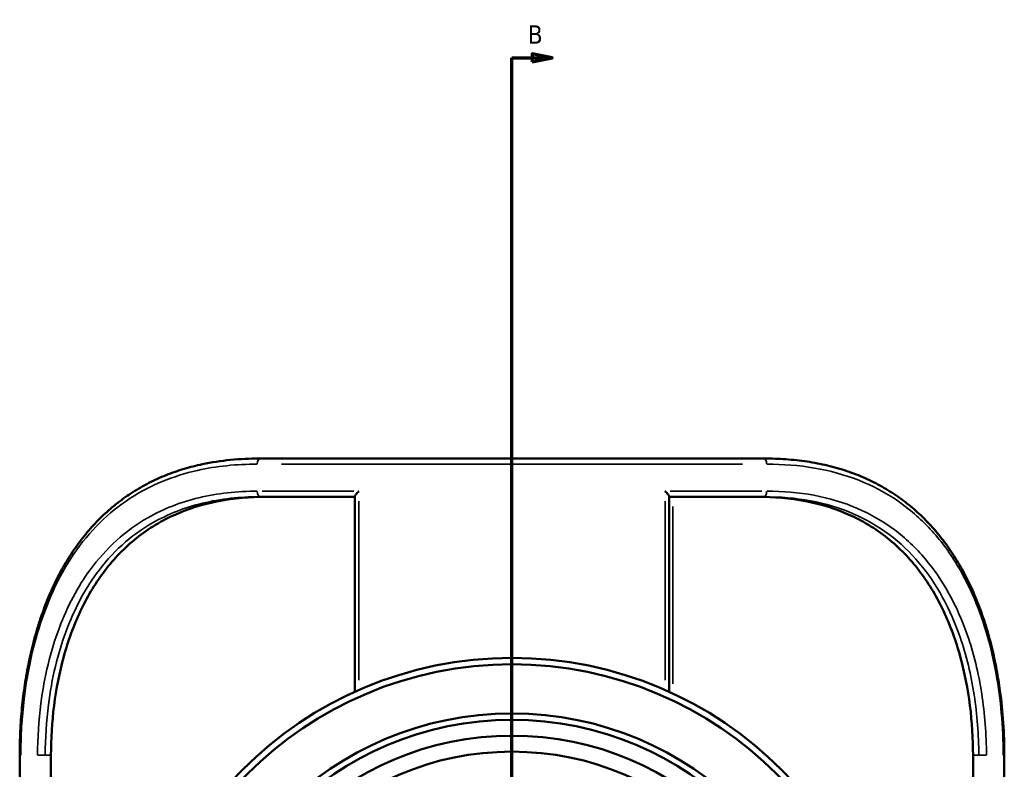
# Model space of a CAD drawing. Header units: inches. Extents: x -6.9 to 51.7, y -5.9 to 38.
# Tile 7 of 10: x 13.9 to 23.5, y 29.7 to 37.1. Entities that reach past the tile are written whole.
import ezdxf

# ---------------------------------------------------------------- set-up
doc = ezdxf.new("R2010")
doc.units = ezdxf.units.IN
doc.header["$MEASUREMENT"] = 0
for name, color, linetype, lineweight in [('Section Line (ANSI)', 7, 'Continuous', 70), ('Visible (ANSI)', 7, 'Continuous', 50), ('Visible Narrow (ANSI)', 7, 'Continuous', 35)]:
    doc.layers.add(name, color=color, linetype=linetype, lineweight=lineweight)
doc.styles.add('Label Text (ANSI)', font='tahoma.ttf')

# ---------------------------------------------------------------- blocks, each defined once
blk = doc.blocks.new('2dTransSection0')
at = {"layer": 'Section Line (ANSI)', "linetype": 'Continuous'}
for p, q in [((19.0862, 36.7408), (18.8894, 36.7801)), ((18.8894, 36.7801), (18.8894, 36.7014)), ((18.6925, 36.3647), (18.6925, 36.7408)), ((18.6925, 36.7408), (18.8894, 36.7408)), ((18.8894, 36.7408), (19.0862, 36.7408)), ((18.8894, 36.7014), (19.0862, 36.7408)), ((18.6925, 19.6843), (18.6925, 20.0604)), ((18.6925, 19.6843), (18.8894, 19.6843)), ((19.0862, 19.6843), (18.8894, 19.7237)), ((18.8894, 19.7237), (18.8894, 19.6449)), ((18.8894, 19.6843), (19.0862, 19.6843)), ((18.8894, 19.6449), (19.0862, 19.6843))]:
    blk.add_line(p, q, dxfattribs=at)
at = {"layer": 'Section Line (ANSI)'}
blk.add_line((18.6925, 19.6843), (18.6925, 36.7408), dxfattribs=at)
at = {"layer": 'Section Line (ANSI)', "linetype": 'Continuous', "flags": 128}
for points in [[(18.8894, 36.7014), (19.0862, 36.7408), (18.8894, 36.7801), (18.8894, 36.7014)], [(18.8894, 19.6449), (19.0862, 19.6843), (18.8894, 19.7237), (18.8894, 19.6449)]]:
    blk.add_lwpolyline(points, dxfattribs=at)
at = {"layer": 'Section Line (ANSI)'}
for points in [[(18.8894, 36.7014), (19.0862, 36.7408), (18.8894, 36.7801), (18.8894, 36.7014)], [(18.8894, 19.6449), (19.0862, 19.6843), (18.8894, 19.7237), (18.8894, 19.6449)]]:
    blk.add_solid(points, dxfattribs=at)
at = {"layer": 'Section Line (ANSI)', "char_height": 0.18, "attachment_point": 7, "style": 'Label Text (ANSI)'}
for insert in [(18.8483, 36.8786), (18.8483, 19.3665)]:
    blk.add_mtext('B', dxfattribs=dict(at, insert=insert))

msp = doc.modelspace()

# ---------------------------------------------------------------- linework, layer by layer
at = {"layer": 'Visible (ANSI)'}
for p, q in [((16.2128, 32.8008), (21.1722, 32.8008)), ((17.1467, 32.425), (16.2128, 32.425)), ((17.1467, 30.5064), (17.1467, 32.4268)), ((20.2383, 32.4268), (20.2383, 30.5064)), ((21.1722, 32.425), (20.2383, 32.425)), ((13.8547, 24.3168), (13.8547, 29.8848)), ((14.162, 29.8848), (14.162, 24.3168)), ((23.2231, 29.8848), (23.2231, 24.3168)), ((23.5304, 29.8848), (23.5304, 24.3168))]:
    msp.add_line(p, q, dxfattribs=at)
for radius in [3.74, 3.6774, 3.1945, 3.1319, 2.9753, 2.8187]:
    msp.add_circle((18.6925, 27.1008), radius, dxfattribs=at)
for points, knots in [([(13.8547, 29.8848), (13.8547, 29.9626), (13.8566, 30.0403), (13.8641, 30.1953), (13.8697, 30.2725), (13.8847, 30.4261), (13.8942, 30.5024), (13.9169, 30.6535), (13.9301, 30.7284), (13.9606, 30.876), (13.9778, 30.9489), (14.0161, 31.0919), (14.0372, 31.1622), (14.0835, 31.2995), (14.1086, 31.3666), (14.1627, 31.497), (14.1916, 31.5604), (14.2534, 31.6828), (14.2862, 31.742), (14.3554, 31.8556), (14.3918, 31.9102), (14.468, 32.0145), (14.5079, 32.0642), (14.5909, 32.1587), (14.6341, 32.2035), (14.7236, 32.2881), (14.7699, 32.3279), (14.8658, 32.4027), (14.9153, 32.4377), (15.0175, 32.5029), (15.0702, 32.5331), (15.179, 32.5887), (15.2351, 32.6142), (15.3508, 32.6604), (15.4104, 32.6811), (15.5296, 32.7167), (15.589, 32.7318), (15.7399, 32.7638), (15.8325, 32.7779), (16.0206, 32.7964), (16.1162, 32.8008), (16.2128, 32.8008)], [0, 0, 0, 0, 0.585568, 0.585568, 1.171165, 1.171165, 1.756772, 1.756772, 2.342166, 2.342166, 2.926766, 2.926766, 3.509537, 3.509537, 4.089048, 4.089048, 4.663742, 4.663742, 5.232175, 5.232175, 5.793313, 5.793313, 6.346818, 6.346818, 6.893329, 6.893329, 7.434546, 7.434546, 7.973083, 7.973083, 8.512224, 8.512224, 9.055732, 9.055732, 9.607733, 9.607733, 10.137891, 10.137891, 10.933128, 10.933128, 11.728365, 11.728365, 11.728365, 11.728365]), ([(21.1722, 32.8008), (21.2435, 32.8008), (21.3141, 32.7984), (21.454, 32.7885), (21.5232, 32.7809), (21.6597, 32.7604), (21.7269, 32.7475), (21.8579, 32.7162), (21.9217, 32.698), (22.0447, 32.6566), (22.1041, 32.6335), (22.2188, 32.5826), (22.2742, 32.5549), (22.3811, 32.4947), (22.4328, 32.4624), (22.5324, 32.393), (22.5805, 32.3561), (22.6733, 32.2775), (22.718, 32.2359), (22.804, 32.148), (22.8454, 32.1017), (22.9248, 32.0044), (22.9627, 31.9534), (23.0353, 31.8469), (23.0699, 31.7913), (23.1355, 31.6757), (23.1665, 31.6157), (23.2248, 31.4916), (23.2521, 31.4274), (23.303, 31.2956), (23.3265, 31.2278), (23.3697, 31.0892), (23.3894, 31.0183), (23.4249, 30.8741), (23.4407, 30.8007), (23.4673, 30.6582), (23.4784, 30.5893), (23.5021, 30.4157), (23.5127, 30.3103), (23.5268, 30.0982), (23.5304, 29.9915), (23.5304, 29.8848)], [0, 0, 0, 0, 0.586416, 0.586416, 1.172831, 1.172831, 1.759247, 1.759247, 2.334606, 2.334606, 2.893948, 2.893948, 3.44203, 3.44203, 3.983207, 3.983207, 4.521584, 4.521584, 5.060844, 5.060844, 5.604015, 5.604015, 6.153234, 6.153234, 6.70968, 6.70968, 7.273619, 7.273619, 7.844496, 7.844496, 8.421121, 8.421121, 9.001952, 9.001952, 9.585487, 9.585487, 10.121194, 10.121194, 10.924754, 10.924754, 11.728314, 11.728314, 11.728314, 11.728314]), ([(16.2741, 32.425), (16.1187, 32.425), (15.9608, 32.4118), (15.6539, 32.3522), (15.5049, 32.3057), (15.227, 32.1783), (15.0977, 32.0972), (14.8654, 31.9055), (14.7623, 31.7948), (14.5907, 31.5632), (14.5154, 31.4365), (14.3856, 31.1604), (14.3312, 31.0109), (14.245, 30.6989), (14.2132, 30.5361), (14.1717, 30.2087), (14.162, 30.044), (14.162, 29.8848)], [34.826249, 34.826249, 34.826249, 34.826249, 36.12401, 36.12401, 37.421771, 37.421771, 38.719532, 38.719532, 40.017292, 40.017292, 41.230567, 41.230567, 42.443842, 42.443842, 43.657117, 43.657117, 44.870391, 44.870391, 44.870391, 44.870391]), ([(17.1882, 32.4802), (17.1881, 32.4802), (17.188, 32.4801), (17.1823, 32.4742), (17.1769, 32.4684), (17.1671, 32.4574), (17.1627, 32.4521), (17.155, 32.4423), (17.1517, 32.4376), (17.1479, 32.431), (17.1469, 32.4287), (17.1467, 32.427), (17.1467, 32.4269), (17.1467, 32.4268)], [-0.0007505, -0.0007505, -0.0007505, -0.0007505, 0, 0, 0.0625973, 0.0625973, 0.122244, 0.122244, 0.1831088, 0.1831088, 0.2287085, 0.2287085, 0.2318315, 0.2318315, 0.2318315, 0.2318315]), ([(20.1969, 32.4802), (20.197, 32.4802), (20.197, 32.4801), (20.2027, 32.4742), (20.2082, 32.4684), (20.2179, 32.4574), (20.2224, 32.4521), (20.2301, 32.4423), (20.2334, 32.4376), (20.2372, 32.431), (20.2382, 32.4287), (20.2383, 32.427), (20.2383, 32.4269), (20.2383, 32.4268)], [-0.6322652, -0.6322652, -0.6322652, -0.6322652, -0.6313471, -0.6313471, -0.5547674, -0.5547674, -0.4817976, -0.4817976, -0.4073374, -0.4073374, -0.3515521, -0.3515521, -0.3477316, -0.3477316, -0.3477316, -0.3477316]), ([(21.111, 32.425), (21.2663, 32.425), (21.4243, 32.4118), (21.7312, 32.3522), (21.8801, 32.3057), (22.158, 32.1783), (22.2873, 32.0972), (22.5197, 31.9055), (22.6227, 31.7948), (22.7943, 31.5632), (22.8697, 31.4365), (22.9994, 31.1604), (23.0539, 31.0109), (23.1401, 30.6989), (23.1719, 30.5361), (23.2134, 30.2087), (23.2231, 30.044), (23.2231, 29.8848)], [34.763312, 34.763312, 34.763312, 34.763312, 36.061073, 36.061073, 37.358833, 37.358833, 38.656594, 38.656594, 39.954355, 39.954355, 41.16763, 41.16763, 42.380904, 42.380904, 43.594179, 43.594179, 44.807454, 44.807454, 44.807454, 44.807454])]:
    msp.add_open_spline(points, degree=3, knots=knots, dxfattribs=at)
at = {"layer": 'Visible Narrow (ANSI)'}
for p, q in [((20.9582, 32.7456), (16.4268, 32.7456)), ((16.2382, 32.4802), (17.1369, 32.4802)), ((20.2482, 32.4802), (21.1469, 32.4802)), ((17.1882, 30.6227), (17.1882, 32.3825)), ((20.1969, 32.3825), (20.1969, 30.6227)), ((20.2722, 30.5875), (20.2722, 32.3283)), ((13.8547, 29.8848), (13.8646, 29.8848)), ((14.0333, 29.8848), (14.1024, 29.8848)), ((14.1591, 29.8848), (14.1087, 29.8848)), ((23.2763, 29.8848), (23.2259, 29.8848)), ((23.3517, 29.8848), (23.2826, 29.8848)), ((23.5303, 29.8848), (23.5204, 29.8848))]:
    msp.add_line(p, q, dxfattribs=at)
for centre, major_axis, start_param, end_param in [((16.2128, 32.7456), (0, 0.0552), 0.07854, 1.492257), ((21.1722, 32.7456), (0, 0.0552), 4.790929, 6.204645), ((16.2128, 32.4802), (0, -0.0552), 4.790929, 6.204645), ((21.1722, 32.4802), (0, -0.0552), 0.07854, 1.492257)]:
    msp.add_ellipse(centre, major_axis=major_axis, ratio=0.415673, start_param=start_param, end_param=end_param, dxfattribs=at)
for points, knots in [([(13.8656, 29.8848), (13.8656, 30.0703), (13.8765, 30.2557), (13.9315, 30.7133), (13.99, 30.9809), (14.1556, 31.4602), (14.2594, 31.6745), (14.539, 32.0842), (14.7246, 32.2695), (15.1386, 32.5389), (15.3619, 32.63), (15.7895, 32.726), (15.9871, 32.7456), (16.1899, 32.7456)], [0, 0, 0, 0, 1.413147, 1.413147, 3.553621, 3.553621, 5.552531, 5.552531, 7.896431, 7.896431, 10.045394, 10.045394, 11.728365, 11.728365, 11.728365, 11.728365]), ([(21.1952, 32.7456), (21.3556, 32.7456), (21.5128, 32.7334), (21.8163, 32.6813), (21.9624, 32.6414), (22.2349, 32.5339), (22.3617, 32.4672), (22.5968, 32.3066), (22.7051, 32.2129), (22.9005, 32.0018), (22.9878, 31.8846), (23.193, 31.5458), (23.2927, 31.3065), (23.4333, 30.8117), (23.4781, 30.5584), (23.5133, 30.1626), (23.5194, 30.0237), (23.5194, 29.8848)], [0, 0, 0, 0, 1.331819, 1.331819, 2.663639, 2.663639, 3.958476, 3.958476, 5.253314, 5.253314, 6.54021, 6.54021, 8.679585, 8.679585, 10.670148, 10.670148, 11.728314, 11.728314, 11.728314, 11.728314]), ([(16.1899, 32.4802), (15.9919, 32.4802), (15.7987, 32.4596), (15.4372, 32.3723), (15.2683, 32.3067), (14.8937, 32.092), (14.7028, 31.919), (14.4242, 31.5396), (14.323, 31.3473), (14.1564, 30.9058), (14.0962, 30.6527), (14.0412, 30.2247), (14.0305, 30.0548), (14.0305, 29.8848)], [-10.665204, -10.665204, -10.665204, -10.665204, -9.021713, -9.021713, -7.420261, -7.420261, -5.142252, -5.142252, -3.325101, -3.325101, -1.294954, -1.294954, 0, 0, 0, 0]), ([(14.1059, 29.8848), (14.1059, 30.0511), (14.1163, 30.2175), (14.1697, 30.6363), (14.2282, 30.8841), (14.3902, 31.3162), (14.4887, 31.5044), (14.76, 31.8757), (14.946, 32.045), (15.3117, 32.2551), (15.4767, 32.3194), (15.8301, 32.4048), (16.019, 32.425), (16.2128, 32.425)], [0, 0, 0, 0, 1.294954, 1.294954, 3.325101, 3.325101, 5.142252, 5.142252, 7.420261, 7.420261, 9.021713, 9.021713, 10.665204, 10.665204, 10.665204, 10.665204]), ([(21.1722, 32.425), (21.3275, 32.425), (21.4795, 32.4121), (21.7724, 32.3573), (21.9131, 32.3153), (22.171, 32.2037), (22.289, 32.1356), (22.5065, 31.973), (22.606, 31.8785), (22.8669, 31.5678), (23.0004, 31.3197), (23.158, 30.8649), (23.2041, 30.6735), (23.2643, 30.2828), (23.2791, 30.0838), (23.2791, 29.8848)], [0, 0, 0, 0, 1.316518, 1.316518, 2.633036, 2.633036, 3.882235, 3.882235, 5.131434, 5.131434, 7.537057, 7.537057, 9.1159, 9.1159, 10.66511, 10.66511, 10.66511, 10.66511]), ([(23.3545, 29.8848), (23.3545, 30.0881), (23.3393, 30.2914), (23.2772, 30.6906), (23.2298, 30.8863), (23.0677, 31.3509), (22.9306, 31.6044), (22.6627, 31.9218), (22.5607, 32.0184), (22.3377, 32.1846), (22.2168, 32.2541), (21.9527, 32.3681), (21.8087, 32.411), (21.5092, 32.4671), (21.3538, 32.4802), (21.1952, 32.4802)], [-10.66511, -10.66511, -10.66511, -10.66511, -9.1159, -9.1159, -7.537057, -7.537057, -5.131434, -5.131434, -3.882235, -3.882235, -2.633036, -2.633036, -1.316518, -1.316518, 0, 0, 0, 0])]:
    msp.add_open_spline(points, degree=3, knots=knots, dxfattribs=at)

# ---------------------------------------------------------------- block references
at = {"layer": 'Section Line (ANSI)'}
msp.add_blockref('2dTransSection0', (0, 0), dxfattribs=at)

doc.saveas('drawing.dxf')
